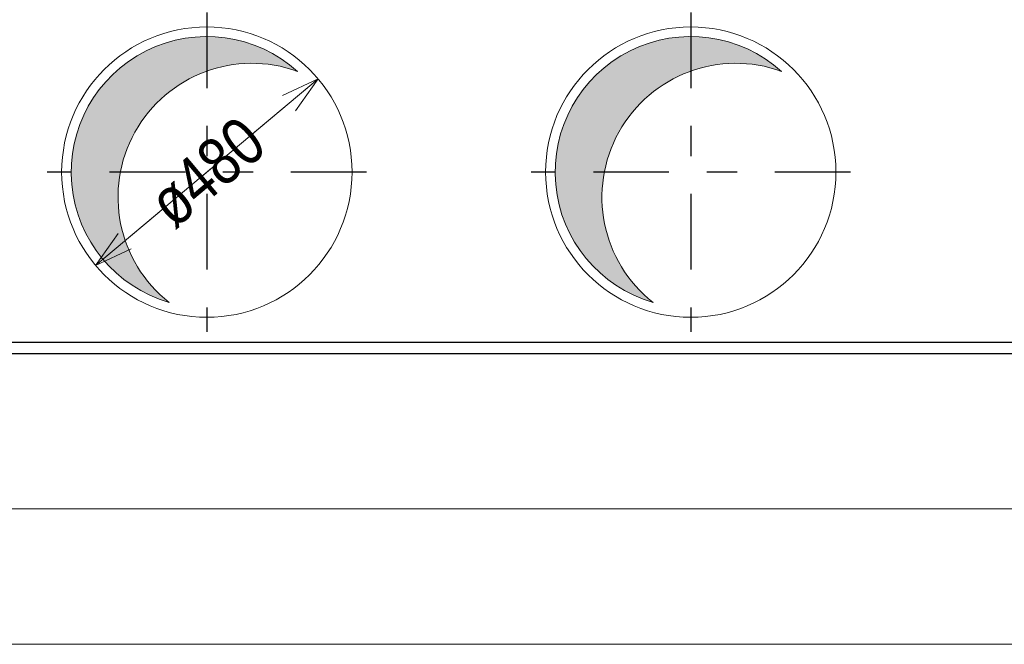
# Model space of a CAD drawing. Header units: millimetres. Extents: x -8.5 to 60.3, y 0 to 42.
# Tile 95 of 109: x 29.7 to 32.9, y 21.9 to 24. Entities that reach past the tile are written whole.
import ezdxf

# ---------------------------------------------------------------- set-up
doc = ezdxf.new("R2010")
doc.units = ezdxf.units.MM
doc.linetypes.add('DASHDOT', pattern=[1, 0.5, -0.25, 0, -0.25])
doc.styles.add('Arial Narrow', font='ARIALN.TTF')
doc.dimstyles.new('Arch_Strakon_dimstyle', dxfattribs={"dimtxt": 11.25, "dimasz": 1, "dimexe": 1.25, "dimexo": 0.0625, "dimgap": 1, "dimtad": 0, "dimdec": 3, "dimzin": 12, "dimdsep": 46, "dimtxsty": 'Arial Narrow', "dimblk": 'Arrowhead_Tick', "dimsah": 1, "dimcen": 0, "dimse1": 1, "dimse2": 1, "dimclrd": 6, "dimclrt": 3, "dimazin": 0, "dimtfac": 1, "dimtdec": 4, "dimtmove": 0, "dimatfit": 3, "dimldrblk": 'NONE', "dimfxl": 1, "dimtvp": 1, "dimtolj": 1, "dimtzin": 0, "dimlwd": 13, "dimarcsym": 2})
doc.dimstyles.new('Radial_Strakon_dimstyle', dxfattribs={"dimtxt": 11.25, "dimasz": 1, "dimexe": 1.25, "dimexo": 0.0625, "dimgap": 1, "dimtad": 0, "dimdec": 3, "dimzin": 12, "dimdsep": 46, "dimtxsty": 'Arial Narrow', "dimblk": 'Arrowhead_Radial_Reverse', "dimsah": 1, "dimcen": 0, "dimse1": 1, "dimse2": 1, "dimclrd": 6, "dimclrt": 3, "dimazin": 0, "dimtfac": 1, "dimtdec": 4, "dimtmove": 0, "dimatfit": 3, "dimldrblk": 'NONE', "dimfxl": 1, "dimtvp": 1, "dimtolj": 1, "dimtzin": 0, "dimlwd": 13, "dimarcsym": 2})

# ---------------------------------------------------------------- blocks, each defined once
blk = doc.blocks.new('Arrowhead_Radial_Reverse')
at = {"color": 0, "linetype": 'Continuous', "lineweight": -2, "ltscale": 0.5}
for p, q in [((0, 0), (-12.5, 3.35)), ((0, 0), (-50, 0)), ((-12.5, -3.35), (0, 0))]:
    blk.add_line(p, q, dxfattribs=at)
blk = doc.blocks.new('*D72')
at = {"color": 6, "linetype": 'Continuous', "lineweight": 13}
for p, q in [((30.4499, 23.5844), (30.6528, 23.7546)), ((30.1356, 23.3206), (29.9327, 23.1504))]:
    blk.add_line(p, q, dxfattribs=at)
at = {"layer": 'Defpoints', "color": 0}
for p in [(30.6528, 23.7546), (29.9327, 23.1504)]:
    blk.add_point(p, dxfattribs=at)
at = {"color": 6, "lineweight": 13, "xscale": 0.01, "yscale": 0.01, "zscale": 0.01}
for p, rotation in [((30.6605, 23.761), 39.99999999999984), ((29.9251, 23.144), 219.9999999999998)]:
    blk.add_blockref('Arrowhead_Radial_Reverse', p, dxfattribs=dict(at, rotation=rotation))
at = {"color": 2, "lineweight": -2, "insert": (30.2928, 23.4525), "char_height": 0.1575, "attachment_point": 5, "rotation": 40, "style": 'Arial Narrow'}
blk.add_mtext('\\A1;ø480', dxfattribs=at)
blk = doc.blocks.new('_None')
blk = doc.blocks.new('Arrowhead_Tick')
at = {"color": 0, "linetype": 'Continuous', "lineweight": -2, "ltscale": 0.5}
for p, q in [((0, 20), (0, -10)), ((-1, 0), (0, 0)), ((10, 0), (0, 0))]:
    blk.add_line(p, q, dxfattribs=at)
at = {"color": 2, "linetype": 'Continuous', "lineweight": 35, "ltscale": 0.5}
blk.add_line((4.42, 4.42), (-4.42, -4.42), dxfattribs=at)
blk = doc.blocks.new('*D91')
at = {"color": 6, "linetype": 'Continuous', "lineweight": 13}
blk.add_line((15.0781, 22.3388), (37.2928, 22.3388), dxfattribs=at)
at = {"layer": 'Defpoints', "color": 0}
for p in [(15.0681, 22.8325), (37.3028, 22.8525), (37.3028, 22.3388)]:
    blk.add_point(p, dxfattribs=at)
at = {"color": 6, "lineweight": 13, "xscale": 0.01, "yscale": 0.01, "zscale": 0.01}
blk.add_blockref('Arrowhead_Tick', (37.3028, 22.3388), dxfattribs=at)
at = {"color": 6, "lineweight": 13, "xscale": 0.01, "yscale": 0.01, "zscale": 0.01, "rotation": 180}
blk.add_blockref('Arrowhead_Tick', (15.0681, 22.3388), dxfattribs=at)
at = {"color": 2, "lineweight": -2, "insert": (26.1854, 22.4679), "char_height": 0.1575, "attachment_point": 5, "style": 'Arial Narrow'}
blk.add_mtext('\\A1;11117', dxfattribs=at)

msp = doc.modelspace()

# ---------------------------------------------------------------- hatches: boundary and pattern name
at = {"lineweight": 18, "true_color": 0xdfdfdf}
for points in [[(30.58694, 23.790904), (30.580813, 23.796134), (30.574593, 23.801254), (30.568282, 23.806261), (30.561881, 23.811154), (30.555394, 23.815931), (30.548823, 23.820591), (30.542168, 23.825132), (30.535433, 23.829552), (30.52862, 23.833851), (30.52173, 23.838027), (30.514767, 23.842079), (30.507732, 23.846004), (30.500627, 23.849803), (30.493456, 23.853473), (30.48622, 23.857014), (30.478921, 23.860425), (30.471562, 23.863703), (30.464145, 23.866849), (30.456674, 23.869862), (30.449149, 23.872739), (30.441573, 23.875481), (30.43395, 23.878086), (30.426281, 23.880554), (30.418569, 23.882884), (30.410817, 23.885074), (30.403026, 23.887126), (30.3952, 23.889036), (30.38734, 23.890806), (30.37945, 23.892435), (30.371532, 23.893921), (30.363589, 23.895265), (30.355623, 23.896466), (30.347636, 23.897524), (30.339632, 23.898438), (30.331613, 23.899208), (30.323581, 23.899834), (30.315539, 23.900315), (30.30749, 23.900652), (30.299436, 23.900845), (30.29138, 23.900892), (30.283325, 23.900795), (30.275272, 23.900553), (30.267225, 23.900166), (30.259186, 23.899635), (30.251159, 23.89896), (30.243144, 23.89814), (30.235146, 23.897177), (30.227166, 23.89607), (30.219207, 23.89482), (30.211272, 23.893427), (30.203364, 23.891892), (30.195484, 23.890215), (30.187636, 23.888397), (30.179821, 23.886438), (30.172044, 23.884338), (30.164305, 23.8821), (30.156607, 23.879723), (30.148954, 23.877207), (30.141346, 23.874555), (30.133788, 23.871767), (30.126281, 23.868843), (30.118828, 23.865785), (30.111431, 23.862593), (30.104093, 23.859269), (30.096815, 23.855814), (30.089601, 23.852228), (30.082452, 23.848514), (30.075371, 23.844671), (30.06836, 23.840703), (30.061422, 23.836608), (30.054559, 23.83239), (30.047772, 23.828049), (30.041064, 23.823587), (30.034438, 23.819005), (30.027895, 23.814305), (30.021437, 23.809488), (30.015068, 23.804556), (30.008787, 23.79951), (30.002599, 23.794352), (29.996504, 23.789083), (29.990505, 23.783707), (29.984603, 23.778223), (29.978801, 23.772634), (29.9731, 23.766941), (29.967502, 23.761148), (29.962009, 23.755254), (29.956623, 23.749263), (29.951346, 23.743176), (29.946179, 23.736995), (29.941124, 23.730722), (29.936182, 23.72436), (29.931355, 23.71791), (29.926645, 23.711374), (29.922053, 23.704754), (29.917581, 23.698054), (29.91323, 23.691273), (29.909001, 23.684416), (29.904897, 23.677484), (29.900917, 23.670479), (29.897064, 23.663404), (29.893339, 23.656261), (29.889743, 23.649052), (29.886276, 23.64178), (29.882941, 23.634446), (29.879739, 23.627054), (29.876669, 23.619605), (29.873734, 23.612103), (29.870934, 23.604549), (29.868271, 23.596946), (29.865744, 23.589296), (29.863355, 23.581602), (29.861105, 23.573867), (29.858994, 23.566092), (29.857023, 23.55828), (29.855193, 23.550435), (29.853504, 23.542558), (29.851957, 23.534651), (29.850553, 23.526719), (29.84929, 23.518762), (29.848172, 23.510784), (29.847196, 23.502787), (29.846365, 23.494774), (29.845677, 23.486747), (29.845134, 23.478709), (29.844735, 23.470663), (29.844481, 23.46261), (29.844372, 23.454555), (29.844408, 23.446499), (29.844588, 23.438445), (29.844913, 23.430395), (29.845382, 23.422352), (29.845996, 23.41432), (29.846754, 23.406299), (29.847656, 23.398294), (29.848702, 23.390306), (29.849891, 23.382338), (29.851223, 23.374392), (29.852697, 23.366472), (29.854314, 23.35858), (29.856072, 23.350718), (29.857971, 23.342889), (29.86001, 23.335095), (29.862189, 23.327339), (29.864508, 23.319623), (29.866964, 23.311951), (29.869558, 23.304324), (29.872288, 23.296744), (29.875154, 23.289215), (29.878155, 23.281739), (29.88129, 23.274317), (29.884558, 23.266954), (29.887957, 23.25965), (29.891487, 23.252408), (29.895147, 23.245231), (29.898935, 23.238121), (29.90285, 23.23108), (29.906891, 23.224111), (29.911056, 23.217215), (29.915345, 23.210395), (29.919756, 23.203653), (29.924287, 23.196992), (29.928937, 23.190413), (29.933704, 23.183919), (29.938587, 23.177512), (29.943585, 23.171193), (29.948695, 23.164965), (29.953917, 23.15883), (29.959247, 23.15279), (29.964686, 23.146846), (29.97023, 23.141001), (29.975878, 23.135257), (29.981629, 23.129615), (29.98748, 23.124077), (29.99343, 23.118645), (29.999476, 23.113321), (30.005617, 23.108107), (30.011851, 23.103004), (30.018176, 23.098013), (30.024589, 23.093137), (30.031088, 23.088377), (30.037672, 23.083735), (30.044339, 23.079211), (30.051085, 23.074808), (30.05791, 23.070527), (30.06481, 23.06637), (30.071784, 23.062337), (30.07883, 23.058429), (30.085944, 23.054649), (30.093125, 23.050998), (30.100371, 23.047476), (30.107678, 23.044085), (30.115046, 23.040826), (30.122471, 23.037699), (30.12995, 23.034707), (30.137483, 23.031849), (30.145065, 23.029127), (30.152695, 23.026542), (30.160371, 23.024094), (30.168089, 23.021785), (30.162067, 23.026607), (30.15613, 23.031533), (30.15028, 23.036562), (30.144518, 23.041693), (30.138846, 23.046923), (30.133267, 23.052251), (30.127781, 23.057675), (30.122391, 23.063194), (30.117098, 23.068807), (30.111903, 23.07451), (30.106808, 23.080304), (30.101816, 23.086185), (30.096926, 23.092153), (30.092142, 23.098205), (30.087463, 23.104339), (30.082893, 23.110554), (30.078431, 23.116847), (30.074079, 23.123218), (30.06984, 23.129663), (30.065713, 23.136182), (30.061701, 23.142771), (30.057804, 23.149429), (30.054023, 23.156154), (30.050361, 23.162944), (30.046817, 23.169797), (30.043394, 23.17671), (30.040091, 23.183682), (30.03691, 23.190711), (30.033853, 23.197794), (30.030919, 23.204929), (30.02811, 23.212114), (30.025427, 23.219348), (30.022871, 23.226626), (30.020441, 23.233949), (30.01814, 23.241312), (30.015967, 23.248715), (30.013924, 23.256154), (30.01201, 23.263628), (30.010228, 23.271134), (30.008576, 23.278669), (30.007056, 23.286233), (30.005668, 23.293822), (30.004412, 23.301434), (30.00329, 23.309066), (30.0023, 23.316717), (30.001445, 23.324385), (30.000722, 23.332065), (30.000134, 23.339758), (29.99968, 23.347459), (29.999361, 23.355167), (29.999176, 23.36288), (29.999125, 23.370594), (29.999208, 23.378309), (29.999427, 23.38602), (29.999779, 23.393727), (30.000266, 23.401426), (30.000887, 23.409116), (30.001642, 23.416794), (30.002531, 23.424457), (30.003553, 23.432104), (30.004708, 23.439732), (30.005996, 23.447338), (30.007416, 23.454921), (30.008969, 23.462478), (30.010653, 23.470007), (30.012467, 23.477505), (30.014413, 23.484971), (30.016488, 23.492401), (30.018692, 23.499794), (30.021025, 23.507148), (30.023486, 23.51446), (30.026073, 23.521727), (30.028787, 23.528949), (30.031627, 23.536122), (30.034591, 23.543245), (30.037679, 23.550315), (30.040889, 23.55733), (30.044222, 23.564288), (30.047675, 23.571186), (30.051248, 23.578024), (30.054939, 23.584798), (30.058748, 23.591507), (30.062674, 23.598149), (30.066714, 23.604721), (30.070869, 23.611221), (30.075136, 23.617648), (30.079514, 23.624), (30.084003, 23.630275), (30.0886, 23.63647), (30.093305, 23.642584), (30.098115, 23.648616), (30.10303, 23.654562), (30.108048, 23.660422), (30.113167, 23.666194), (30.118386, 23.671875), (30.123703, 23.677465), (30.129117, 23.682961), (30.134626, 23.688362), (30.140228, 23.693666), (30.145922, 23.698872), (30.151706, 23.703977), (30.157577, 23.708981), (30.163535, 23.713882), (30.169578, 23.718679), (30.175703, 23.723369), (30.181909, 23.727952), (30.188194, 23.732426), (30.194556, 23.736789), (30.200994, 23.741041), (30.207504, 23.745181), (30.214085, 23.749206), (30.220736, 23.753116), (30.227454, 23.756909), (30.234237, 23.760584), (30.241083, 23.764141), (30.247989, 23.767578), (30.254955, 23.770894), (30.261978, 23.774088), (30.269055, 23.77716), (30.276184, 23.780107), (30.283364, 23.78293), (30.290592, 23.785627), (30.297866, 23.788197), (30.305183, 23.790641), (30.312542, 23.792957), (30.319941, 23.795143), (30.327376, 23.797201), (30.334846, 23.799129), (30.342349, 23.800926), (30.349881, 23.802592), (30.357442, 23.804127), (30.365028, 23.80553), (30.372638, 23.8068), (30.380268, 23.807937), (30.387917, 23.808941), (30.395583, 23.809812), (30.403262, 23.810549), (30.410953, 23.811152), (30.418654, 23.811621), (30.426361, 23.811955), (30.434073, 23.812155), (30.441788, 23.812221), (30.449502, 23.812152), (30.457214, 23.811949), (30.464922, 23.811611), (30.472622, 23.811139), (30.480313, 23.810533), (30.487992, 23.809793), (30.495657, 23.808919), (30.503306, 23.807912), (30.510936, 23.806771), (30.518545, 23.805498), (30.52613, 23.804092), (30.53369, 23.802554), (30.541222, 23.800885), (30.548724, 23.799084), (30.556193, 23.797154), (30.563628, 23.795093), (30.571025, 23.792903), (30.578383, 23.790584), (30.5857, 23.788138), (30.592973, 23.785564)], [(32.18694, 23.790904), (32.180813, 23.796134), (32.174593, 23.801254), (32.168282, 23.806261), (32.161881, 23.811154), (32.155394, 23.815931), (32.148823, 23.820591), (32.142168, 23.825132), (32.135433, 23.829552), (32.12862, 23.833851), (32.12173, 23.838027), (32.114767, 23.842079), (32.107732, 23.846004), (32.100627, 23.849803), (32.093456, 23.853473), (32.08622, 23.857014), (32.078921, 23.860425), (32.071562, 23.863703), (32.064145, 23.866849), (32.056674, 23.869862), (32.049149, 23.872739), (32.041573, 23.875481), (32.03395, 23.878086), (32.026281, 23.880554), (32.018569, 23.882884), (32.010817, 23.885074), (32.003026, 23.887126), (31.9952, 23.889036), (31.98734, 23.890806), (31.97945, 23.892435), (31.971532, 23.893921), (31.963589, 23.895265), (31.955623, 23.896466), (31.947636, 23.897524), (31.939632, 23.898438), (31.931613, 23.899208), (31.923581, 23.899834), (31.915539, 23.900315), (31.90749, 23.900652), (31.899436, 23.900845), (31.89138, 23.900892), (31.883325, 23.900795), (31.875272, 23.900553), (31.867225, 23.900166), (31.859186, 23.899635), (31.851159, 23.89896), (31.843144, 23.89814), (31.835146, 23.897177), (31.827166, 23.89607), (31.819207, 23.89482), (31.811272, 23.893427), (31.803364, 23.891892), (31.795484, 23.890215), (31.787636, 23.888397), (31.779821, 23.886438), (31.772044, 23.884338), (31.764305, 23.8821), (31.756607, 23.879723), (31.748954, 23.877207), (31.741346, 23.874555), (31.733788, 23.871767), (31.726281, 23.868843), (31.718828, 23.865785), (31.711431, 23.862593), (31.704093, 23.859269), (31.696815, 23.855814), (31.689601, 23.852228), (31.682452, 23.848514), (31.675371, 23.844671), (31.66836, 23.840703), (31.661422, 23.836608), (31.654559, 23.83239), (31.647772, 23.828049), (31.641064, 23.823587), (31.634438, 23.819005), (31.627895, 23.814305), (31.621437, 23.809488), (31.615068, 23.804556), (31.608787, 23.79951), (31.602599, 23.794352), (31.596504, 23.789083), (31.590505, 23.783707), (31.584603, 23.778223), (31.578801, 23.772634), (31.5731, 23.766941), (31.567502, 23.761148), (31.562009, 23.755254), (31.556623, 23.749263), (31.551346, 23.743176), (31.546179, 23.736995), (31.541124, 23.730722), (31.536182, 23.72436), (31.531355, 23.71791), (31.526645, 23.711374), (31.522053, 23.704754), (31.517581, 23.698054), (31.51323, 23.691273), (31.509001, 23.684416), (31.504897, 23.677484), (31.500917, 23.670479), (31.497064, 23.663404), (31.493339, 23.656261), (31.489743, 23.649052), (31.486276, 23.64178), (31.482941, 23.634446), (31.479739, 23.627054), (31.476669, 23.619605), (31.473734, 23.612103), (31.470934, 23.604549), (31.468271, 23.596946), (31.465744, 23.589296), (31.463355, 23.581602), (31.461105, 23.573867), (31.458994, 23.566092), (31.457023, 23.55828), (31.455193, 23.550435), (31.453504, 23.542558), (31.451957, 23.534651), (31.450553, 23.526719), (31.44929, 23.518762), (31.448172, 23.510784), (31.447196, 23.502787), (31.446365, 23.494774), (31.445677, 23.486747), (31.445134, 23.478709), (31.444735, 23.470663), (31.444481, 23.46261), (31.444372, 23.454555), (31.444408, 23.446499), (31.444588, 23.438445), (31.444913, 23.430395), (31.445382, 23.422352), (31.445996, 23.41432), (31.446754, 23.406299), (31.447656, 23.398294), (31.448702, 23.390306), (31.449891, 23.382338), (31.451223, 23.374392), (31.452697, 23.366472), (31.454314, 23.35858), (31.456072, 23.350718), (31.457971, 23.342889), (31.46001, 23.335095), (31.462189, 23.327339), (31.464508, 23.319623), (31.466964, 23.311951), (31.469558, 23.304324), (31.472288, 23.296744), (31.475154, 23.289215), (31.478155, 23.281739), (31.48129, 23.274317), (31.484558, 23.266954), (31.487957, 23.25965), (31.491487, 23.252408), (31.495147, 23.245231), (31.498935, 23.238121), (31.50285, 23.23108), (31.506891, 23.224111), (31.511056, 23.217215), (31.515345, 23.210395), (31.519756, 23.203653), (31.524287, 23.196992), (31.528937, 23.190413), (31.533704, 23.183919), (31.538587, 23.177512), (31.543585, 23.171193), (31.548695, 23.164965), (31.553917, 23.15883), (31.559247, 23.15279), (31.564686, 23.146846), (31.57023, 23.141001), (31.575878, 23.135257), (31.581629, 23.129615), (31.58748, 23.124077), (31.59343, 23.118645), (31.599476, 23.113321), (31.605617, 23.108107), (31.611851, 23.103004), (31.618176, 23.098013), (31.624589, 23.093137), (31.631088, 23.088377), (31.637672, 23.083735), (31.644339, 23.079211), (31.651085, 23.074808), (31.65791, 23.070527), (31.66481, 23.06637), (31.671784, 23.062337), (31.67883, 23.058429), (31.685944, 23.054649), (31.693125, 23.050998), (31.700371, 23.047476), (31.707678, 23.044085), (31.715046, 23.040826), (31.722471, 23.037699), (31.72995, 23.034707), (31.737483, 23.031849), (31.745065, 23.029127), (31.752695, 23.026542), (31.760371, 23.024094), (31.768089, 23.021785), (31.762067, 23.026607), (31.75613, 23.031533), (31.75028, 23.036562), (31.744518, 23.041693), (31.738846, 23.046923), (31.733267, 23.052251), (31.727781, 23.057675), (31.722391, 23.063194), (31.717098, 23.068807), (31.711903, 23.07451), (31.706808, 23.080304), (31.701816, 23.086185), (31.696926, 23.092153), (31.692142, 23.098205), (31.687463, 23.104339), (31.682893, 23.110554), (31.678431, 23.116847), (31.674079, 23.123218), (31.66984, 23.129663), (31.665713, 23.136182), (31.661701, 23.142771), (31.657804, 23.149429), (31.654023, 23.156154), (31.650361, 23.162944), (31.646817, 23.169797), (31.643394, 23.17671), (31.640091, 23.183682), (31.63691, 23.190711), (31.633853, 23.197794), (31.630919, 23.204929), (31.62811, 23.212114), (31.625427, 23.219348), (31.622871, 23.226626), (31.620441, 23.233949), (31.61814, 23.241312), (31.615967, 23.248715), (31.613924, 23.256154), (31.61201, 23.263628), (31.610228, 23.271134), (31.608576, 23.278669), (31.607056, 23.286233), (31.605668, 23.293822), (31.604412, 23.301434), (31.60329, 23.309066), (31.6023, 23.316717), (31.601445, 23.324385), (31.600722, 23.332065), (31.600134, 23.339758), (31.59968, 23.347459), (31.599361, 23.355167), (31.599176, 23.36288), (31.599125, 23.370594), (31.599208, 23.378309), (31.599427, 23.38602), (31.599779, 23.393727), (31.600266, 23.401426), (31.600887, 23.409116), (31.601642, 23.416794), (31.602531, 23.424457), (31.603553, 23.432104), (31.604708, 23.439732), (31.605996, 23.447338), (31.607416, 23.454921), (31.608969, 23.462478), (31.610653, 23.470007), (31.612467, 23.477505), (31.614413, 23.484971), (31.616488, 23.492401), (31.618692, 23.499794), (31.621025, 23.507148), (31.623486, 23.51446), (31.626073, 23.521727), (31.628787, 23.528949), (31.631627, 23.536122), (31.634591, 23.543245), (31.637679, 23.550315), (31.640889, 23.55733), (31.644222, 23.564288), (31.647675, 23.571186), (31.651248, 23.578024), (31.654939, 23.584798), (31.658748, 23.591507), (31.662674, 23.598149), (31.666714, 23.604721), (31.670869, 23.611221), (31.675136, 23.617648), (31.679514, 23.624), (31.684003, 23.630275), (31.6886, 23.63647), (31.693305, 23.642584), (31.698115, 23.648616), (31.70303, 23.654562), (31.708048, 23.660422), (31.713167, 23.666194), (31.718386, 23.671875), (31.723703, 23.677465), (31.729117, 23.682961), (31.734626, 23.688362), (31.740228, 23.693666), (31.745922, 23.698872), (31.751706, 23.703977), (31.757577, 23.708981), (31.763535, 23.713882), (31.769578, 23.718679), (31.775703, 23.723369), (31.781909, 23.727952), (31.788194, 23.732426), (31.794556, 23.736789), (31.800994, 23.741041), (31.807504, 23.745181), (31.814085, 23.749206), (31.820736, 23.753116), (31.827454, 23.756909), (31.834237, 23.760584), (31.841083, 23.764141), (31.847989, 23.767578), (31.854955, 23.770894), (31.861978, 23.774088), (31.869055, 23.77716), (31.876184, 23.780107), (31.883364, 23.78293), (31.890592, 23.785627), (31.897866, 23.788197), (31.905183, 23.790641), (31.912542, 23.792957), (31.919941, 23.795143), (31.927376, 23.797201), (31.934846, 23.799129), (31.942349, 23.800926), (31.949881, 23.802592), (31.957442, 23.804127), (31.965028, 23.80553), (31.972638, 23.8068), (31.980268, 23.807937), (31.987917, 23.808941), (31.995583, 23.809812), (32.003262, 23.810549), (32.010953, 23.811152), (32.018654, 23.811621), (32.026361, 23.811955), (32.034073, 23.812155), (32.041788, 23.812221), (32.049502, 23.812152), (32.057214, 23.811949), (32.064922, 23.811611), (32.072622, 23.811139), (32.080313, 23.810533), (32.087992, 23.809793), (32.095657, 23.808919), (32.103306, 23.807912), (32.110936, 23.806771), (32.118545, 23.805498), (32.12613, 23.804092), (32.13369, 23.802554), (32.141222, 23.800885), (32.148724, 23.799084), (32.156193, 23.797154), (32.163628, 23.795093), (32.171025, 23.792903), (32.178383, 23.790584), (32.1857, 23.788138), (32.192973, 23.785564)]]:
    msp.add_hatch(color=254, dxfattribs=at).paths.add_polyline_path(points)

# ---------------------------------------------------------------- linework, layer by layer
at = {"color": 10, "linetype": 'DASHDOT', "ltscale": 0.5}
for p, q in [((30.292763, 23.980499), (30.292763, 22.924499)), ((31.892763, 23.980499), (31.892763, 22.924499)), ((30.820763, 23.452499), (29.764763, 23.452499)), ((32.420763, 23.452499), (31.364763, 23.452499))]:
    msp.add_line(p, q, dxfattribs=at)
at = {"color": 3, "linetype": 'Continuous', "lineweight": 25}
for p, q in [((15.068069, 22.890499), (37.302769, 22.890499)), ((15.068069, 22.852499), (37.302769, 22.852499))]:
    msp.add_line(p, q, dxfattribs=at)
at = {"color": 6, "linetype": 'Continuous', "lineweight": 13, "ltscale": 0.5}
msp.add_line((19.794069, 21.891397), (35.871106, 21.891397), dxfattribs=at)
at = {"color": 5, "linetype": 'Continuous', "lineweight": 18}
for centre in [(30.292763, 23.452499), (31.892763, 23.452499)]:
    msp.add_circle(centre, 0.48, dxfattribs=at)
at = {"color": 9, "linetype": 'Continuous', "lineweight": 0}
for centre, radius, start, end in [((30.292763, 23.452499), 0.448395, 47.969881, 253.856497), ((31.892763, 23.452499), 0.448395, 47.969881, 253.856497), ((30.441696, 23.369649), 0.442572, 70.012643, 231.813735), ((32.041696, 23.369649), 0.442572, 70.012643, 231.813735)]:
    msp.add_arc(centre, radius, start, end, dxfattribs=at)

# ---------------------------------------------------------------- texts
at = {"color": 2, "lineweight": 35, "style": 'Arial Narrow'}
msp.add_text('53 Dübel ø 22 mm/ h = 125 mm, e = 150 mm mittig auf Trägerachse', height=0.1575, dxfattribs=at).set_placement((23.590921, 21.965281))

# ---------------------------------------------------------------- dimensions: what is measured, and where the dimension line sits
at = {"lineweight": -2}
dim = msp.add_diameter_dim_2p(p1=(29.925061, 23.143961), p2=(30.660464, 23.761037), text='ø480', dimstyle='Radial_Strakon_dimstyle', override={"dimscale": 0.01, "dimtxt": 15.75, "dimasz": 1, "dimtad": 0, "dimjust": 0, "dimtih": 0, "dimtoh": 0, "dimdec": 2, "dimdsep": 46, "dimtxsty": 'Arial Narrow', "dimblk1": 'Arrowhead_Radial_Reverse', "dimblk2": 'Arrowhead_Radial_Reverse', "dimsah": 1, "dimcen": 0, "dimclrd": 6, "dimclrt": 2, "dimtix": 1, "dimtofl": 0, "dimtmove": 2, "dimatfit": 3, "dimlwd": 13}, dxfattribs=at)
dim.commit()
dim.dimension.update_dxf_attribs({"geometry": '*D72', "text_midpoint": (30.292763, 23.452499), "dimtype": 163})
dim = msp.add_linear_dim(base=(37.302769, 22.338826), p1=(15.068069, 22.832499), p2=(37.302769, 22.852499), angle=0, text='11117', dimstyle='Arch_Strakon_dimstyle', override={"dimscale": 0.01, "dimtxt": 15.75, "dimasz": 1, "dimgap": 5, "dimtad": 1, "dimjust": 0, "dimtih": 0, "dimtoh": 0, "dimdec": 2, "dimdsep": 46, "dimtxsty": 'Arial Narrow', "dimclrd": 6, "dimclrt": 2, "dimtix": 1, "dimtofl": 255, "dimtmove": 0, "dimatfit": 2, "dimfxl": 0, "dimfxlon": 0, "dimtvp": 31.746032, "dimlwd": 13}, dxfattribs=at)
dim.commit()
dim.dimension.update_dxf_attribs({"geometry": '*D91', "text_midpoint": (26.185419, 22.338826), "dimtype": 160})

doc.saveas('drawing.dxf')
